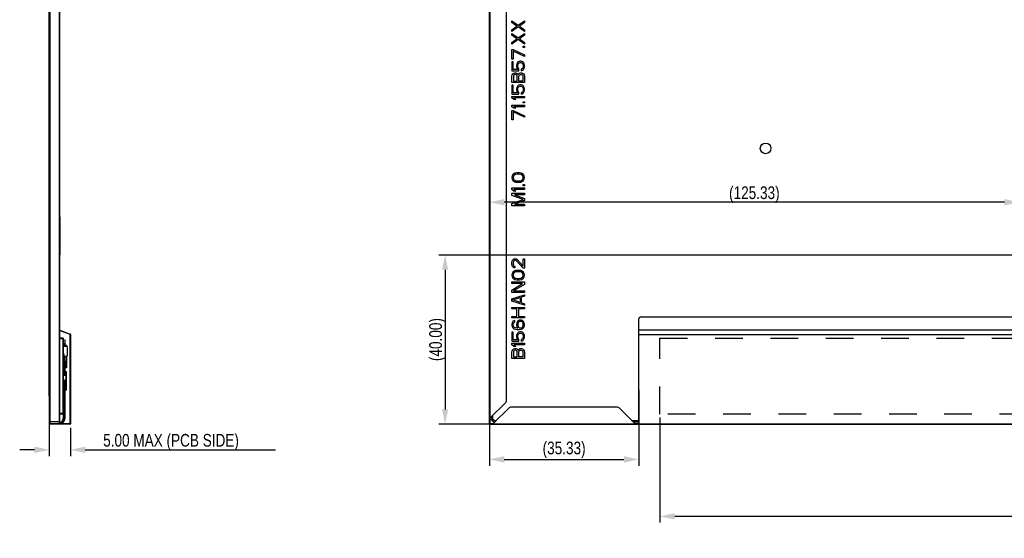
# Model space of a CAD drawing. Header units: millimetres. Extents: x 0 to 1189, y 0 to 841.
# Tile 5 of 12: x 566 to 799, y 423 to 546. Entities that reach past the tile are written whole.
import ezdxf

# ---------------------------------------------------------------- set-up
doc = ezdxf.new("R2010")
doc.units = ezdxf.units.MM
doc.header["$LTSCALE"] = 65.395
doc.header["$PDMODE"] = 3
doc.header["$PDSIZE"] = 8
doc.linetypes.add('DOT', pattern=[0.2, 0.1, -0.1])
doc.layers.get('0').update_dxf_attribs({"linetype": 'CONTINUOUS'})
doc.layers.get('Defpoints').update_dxf_attribs({"linetype": 'CONTINUOUS'})
doc.layers.add('02___PRT_ALL_AXES', color=7, linetype='CONTINUOUS')
doc.layers.add('03___PRT_ALL_CURVES', color=7, linetype='CONTINUOUS')
doc.styles.get("Standard").update_dxf_attribs({"font": 'txt', "width": 0.8})
doc.dimstyles.new('DIMSTYLE_2', dxfattribs={"dimtxt": 3, "dimasz": 3.5, "dimexe": 1.5, "dimexo": 1, "dimgap": 0.75, "dimtad": 1, "dimzin": 0, "dimdsep": 46, "dimtxsty": 'Standard', "dimblk": '_FILLED', "dimblk1": '_FILLED', "dimblk2": '_FILLED', "dimcen": 0.09, "dimadec": 0, "dimazin": 0, "dimtp": 0.01, "dimtm": 0.01, "dimtfac": 1, "dimtofl": 0, "dimtmove": 0, "dimatfit": 3, "dimldrblk": '_FILLED', "dimfxl": 1, "dimtolj": 1, "dimtzin": 0, "dimarcsym": 0})

# ---------------------------------------------------------------- blocks, each defined once
blk = doc.blocks.new('_FILLED')
at = {"color": 0, "linetype": 'ByBlock'}
blk.add_solid([(0, 0), (-1, 0.214), (-1, -0.214)], dxfattribs=at)
blk = doc.blocks.new('*D3')
at = {"color": 0, "linetype": 'Continuous', "lineweight": -2, "transparency": 16777216}
for p, q in [((987.38, 459.53), (987.38, 426.7)), ((717.38, 451.53), (717.38, 426.7)), ((720.88, 428.2), (983.88, 428.2))]:
    blk.add_line(p, q, dxfattribs=at)
at = {"layer": 'Defpoints', "color": 0, "linetype": 'Continuous', "transparency": 16777216}
for p in [(987.38, 460.53), (717.38, 452.53), (987.38, 428.2)]:
    blk.add_point(p, dxfattribs=at)
at = {"color": 0, "linetype": 'Continuous', "lineweight": -2, "transparency": 16777216, "xscale": 3.5, "yscale": 3.5, "zscale": 3.5, "rotation": 180}
blk.add_blockref('_FILLED', (717.38, 428.2), dxfattribs=at)
at = {"color": 0, "linetype": 'Continuous', "lineweight": -2, "transparency": 16777216, "xscale": 3.5, "yscale": 3.5, "zscale": 3.5}
blk.add_blockref('_FILLED', (987.38, 428.2), dxfattribs=at)
at = {"color": 0, "linetype": 'Continuous', "transparency": 16777216, "insert": (852.38, 431.95), "char_height": 3, "attachment_point": 2}
blk.add_mtext('\\A1;270.00 (PCB)', dxfattribs=at)
blk = doc.blocks.new('*D18')
at = {"color": 0, "linetype": 'Continuous', "lineweight": -2, "transparency": 16777216}
for p, q in [((572.94, 455.68), (572.94, 442.42)), ((577.94, 449.08), (577.94, 442.42)), ((569.44, 443.92), (565.94, 443.92)), ((581.44, 443.92), (626.44, 443.92))]:
    blk.add_line(p, q, dxfattribs=at)
at = {"layer": 'Defpoints', "color": 0, "linetype": 'Continuous', "transparency": 16777216}
for p in [(572.94, 456.68), (577.94, 450.08), (577.94, 443.92)]:
    blk.add_point(p, dxfattribs=at)
at = {"color": 0, "linetype": 'Continuous', "lineweight": -2, "transparency": 16777216, "xscale": 3.5, "yscale": 3.5, "zscale": 3.5}
blk.add_blockref('_FILLED', (572.94, 443.92), dxfattribs=at)
at = {"color": 0, "linetype": 'Continuous', "lineweight": -2, "transparency": 16777216, "xscale": 3.5, "yscale": 3.5, "zscale": 3.5, "rotation": 180}
blk.add_blockref('_FILLED', (577.94, 443.92), dxfattribs=at)
at = {"color": 0, "linetype": 'Continuous', "transparency": 16777216, "insert": (585.69, 447.67), "char_height": 3, "attachment_point": 1}
blk.add_mtext('\\A1;5.00 MAX (PCB SIDE)', dxfattribs=at)
blk = doc.blocks.new('*D29')
at = {"color": 0, "linetype": 'Continuous', "lineweight": -2, "transparency": 16777216}
for p, q in [((677.05, 452.48), (677.05, 503.94)), ((802.38, 499.97), (802.38, 503.94)), ((798.88, 502.44), (680.55, 502.44))]:
    blk.add_line(p, q, dxfattribs=at)
at = {"layer": 'Defpoints', "color": 0, "linetype": 'Continuous', "transparency": 16777216}
for p in [(677.05, 502.44), (802.38, 498.97), (677.05, 451.48)]:
    blk.add_point(p, dxfattribs=at)
at = {"color": 0, "linetype": 'Continuous', "lineweight": -2, "transparency": 16777216, "xscale": 3.5, "yscale": 3.5, "zscale": 3.5, "rotation": 180}
blk.add_blockref('_FILLED', (677.05, 502.44), dxfattribs=at)
at = {"color": 0, "linetype": 'Continuous', "lineweight": -2, "transparency": 16777216, "xscale": 3.5, "yscale": 3.5, "zscale": 3.5}
blk.add_blockref('_FILLED', (802.38, 502.44), dxfattribs=at)
at = {"color": 0, "linetype": 'Continuous', "transparency": 16777216, "insert": (739.72, 506.19), "char_height": 3, "attachment_point": 2}
blk.add_mtext('\\A1;(125.33)', dxfattribs=at)
blk = doc.blocks.new('*D30')
at = {"color": 0, "linetype": 'Continuous', "lineweight": -2, "transparency": 16777216}
for p, q in [((801.38, 489.97), (665.07, 489.97)), ((666.57, 486.47), (666.57, 453.48)), ((677.05, 449.98), (665.07, 449.98))]:
    blk.add_line(p, q, dxfattribs=at)
at = {"layer": 'Defpoints', "color": 0, "linetype": 'Continuous', "transparency": 16777216}
for p in [(802.38, 489.97), (666.57, 449.98), (678.05, 449.98)]:
    blk.add_point(p, dxfattribs=at)
at = {"color": 0, "linetype": 'Continuous', "lineweight": -2, "transparency": 16777216, "xscale": 3.5, "yscale": 3.5, "zscale": 3.5}
for p, rotation in [((666.57, 489.97), 90), ((666.57, 449.98), 270)]:
    blk.add_blockref('_FILLED', p, dxfattribs=dict(at, rotation=rotation))
at = {"color": 0, "linetype": 'Continuous', "transparency": 16777216, "insert": (662.82, 469.98), "char_height": 3, "attachment_point": 2, "rotation": 90}
blk.add_mtext('\\A1;(40.00)', dxfattribs=at)
blk = doc.blocks.new('*D33')
at = {"color": 0, "linetype": 'Continuous', "lineweight": -2, "transparency": 16777216}
for p, q in [((677.05, 461.04), (677.05, 440.15)), ((712.38, 458.06), (712.38, 440.15)), ((680.55, 441.65), (708.88, 441.65))]:
    blk.add_line(p, q, dxfattribs=at)
at = {"layer": 'Defpoints', "color": 0, "linetype": 'Continuous', "transparency": 16777216}
for p in [(677.05, 462.04), (712.38, 459.06), (712.38, 441.65)]:
    blk.add_point(p, dxfattribs=at)
at = {"color": 0, "linetype": 'Continuous', "lineweight": -2, "transparency": 16777216, "xscale": 3.5, "yscale": 3.5, "zscale": 3.5, "rotation": 180}
blk.add_blockref('_FILLED', (677.05, 441.65), dxfattribs=at)
at = {"color": 0, "linetype": 'Continuous', "lineweight": -2, "transparency": 16777216, "xscale": 3.5, "yscale": 3.5, "zscale": 3.5}
blk.add_blockref('_FILLED', (712.38, 441.65), dxfattribs=at)
at = {"color": 0, "linetype": 'Continuous', "transparency": 16777216, "insert": (694.72, 443.9), "char_height": 3, "attachment_point": 5}
blk.add_mtext('\\A1;(35.33)', dxfattribs=at)

msp = doc.modelspace()

# ---------------------------------------------------------------- linework, layer by layer
at = {"color": 7, "linetype": 'Continuous'}
for p, q in [((573.0198, 449.979), (573.0198, 655.219)), ((573.1198, 450.029), (573.1198, 655.169)), ((575.3898, 655.119), (575.3898, 450.079)), ((677.0543, 450.529), (677.0543, 654.669)), ((575.2898, 653.719), (575.2898, 451.479)), ((677.1543, 653.719), (677.1543, 451.479)), ((681.0543, 455.4861), (681.0543, 649.7119)), ((712.8843, 475.3426), (991.8843, 475.3426)), ((712.3843, 449.979), (712.3843, 474.8426)), ((575.4043, 472.1186), (575.4214, 472.1656)), ((575.4043, 472.1186), (577.8569, 471.226)), ((575.4214, 472.1656), (577.874, 471.273)), ((577.874, 471.273), (577.8569, 471.226)), ((577.8898, 471.339), (577.8648, 471.339)), ((577.8648, 471.339), (577.8648, 471.2763)), ((577.8648, 471.2222), (577.8648, 450.079)), ((577.8898, 471.339), (577.8898, 471.2653)), ((577.9398, 471.179), (577.8898, 471.179)), ((577.8898, 450.079), (577.8898, 471.179)), ((577.9398, 471.179), (577.9398, 450.079)), ((992.3843, 472.2126), (712.3843, 472.2126)), ((992.3843, 472.1656), (712.3843, 472.1656)), ((712.3843, 471.179), (992.3843, 471.179)), ((576.1898, 470.334), (575.3898, 470.334)), ((576.1898, 470.134), (575.3898, 470.134)), ((576.1898, 470.334), (576.1898, 451.359)), ((577.1398, 468.334), (576.1898, 468.334)), ((576.4445, 468.934), (576.2648, 468.934)), ((576.2952, 468.4375), (576.2952, 468.3362)), ((576.2952, 468.3362), (576.2953, 468.3339)), ((576.298, 468.584), (577.0398, 468.584)), ((576.298, 468.584), (576.298, 468.334)), ((577.0398, 468.4927), (576.298, 468.4927)), ((576.4445, 468.684), (576.4445, 468.934)), ((576.6646, 468.634), (576.4947, 468.634)), ((576.6382, 468.334), (576.6364, 468.3371)), ((576.7145, 468.684), (577.0193, 468.684)), ((577.0901, 468.6087), (577.0294, 468.6694)), ((577.0398, 468.334), (577.0398, 468.584)), ((577.1048, 468.334), (577.1048, 468.5733)), ((577.1398, 468.334), (577.1398, 466.087)), ((576.1898, 466.584), (576.3598, 466.584)), ((576.1898, 466.5342), (576.3361, 466.5342)), ((576.3298, 466.4842), (576.1898, 466.4842)), ((576.3298, 466.3591), (576.1898, 466.3591)), ((576.3298, 466.0591), (576.1898, 466.0591)), ((576.1898, 465.934), (576.3298, 465.934)), ((576.1898, 465.834), (576.3555, 465.834)), ((576.3298, 466.5342), (576.3298, 465.834)), ((576.3598, 466.584), (576.3598, 465.834)), ((576.6658, 465.834), (576.3598, 465.834)), ((576.5898, 465.937), (576.4898, 465.937)), ((576.4898, 465.937), (576.4898, 462.299)), ((576.5898, 465.937), (576.5898, 462.379)), ((576.7991, 466.0053), (576.6244, 465.834)), ((576.6441, 465.834), (576.7045, 464.1057)), ((576.8341, 465.9696), (576.6458, 465.785)), ((576.6658, 465.834), (576.6658, 465.8746)), ((577.0301, 465.9825), (577.0301, 463.335)), ((576.3166, 463.834), (576.1898, 463.834)), ((576.4898, 464.134), (576.3166, 463.834)), ((576.6581, 465.4341), (576.5898, 465.4341)), ((576.5898, 464.634), (576.686, 464.634)), ((576.7027, 464.1577), (576.5898, 464.1877)), ((576.7045, 464.1057), (576.7645, 463.535)), ((576.7645, 463.535), (577.0301, 463.535)), ((576.7645, 463.535), (576.8799, 463.335)), ((576.2698, 462.729), (576.1898, 462.729)), ((576.2698, 462.629), (576.1898, 462.629)), ((576.1898, 461.899), (576.3098, 461.899)), ((576.2698, 461.749), (576.1898, 461.749)), ((576.1898, 461.599), (577.0098, 461.599)), ((576.1898, 461.499), (576.3198, 461.499)), ((576.1898, 461.349), (576.2698, 461.349)), ((577.0098, 462.299), (576.2098, 462.299)), ((576.2098, 462.169), (577.0098, 462.169)), ((577.0098, 461.949), (576.2098, 461.949)), ((576.2529, 462.3275), (576.3004, 462.299)), ((576.2698, 462.439), (576.2698, 462.729)), ((576.2698, 461.599), (576.2698, 461.899)), ((576.2698, 460.599), (576.2698, 461.499)), ((576.4441, 462.3061), (576.2941, 462.3961)), ((576.3098, 461.899), (576.3098, 461.629)), ((576.3198, 460.599), (576.3198, 461.499)), ((576.4898, 461.5924), (576.4898, 461.949)), ((576.4898, 461.8512), (576.5898, 461.8512)), ((576.9298, 462.379), (576.5098, 462.379)), ((576.5098, 462.379), (576.5098, 462.299)), ((576.5898, 461.949), (576.5898, 461.5924)), ((576.8798, 461.599), (576.8798, 460.449)), ((577.0301, 463.335), (576.8799, 463.335)), ((576.9298, 461.599), (576.9298, 461.949)), ((577.0098, 460.4493), (577.0098, 462.299)), ((576.2698, 460.749), (576.1898, 460.749)), ((576.1898, 460.599), (576.3198, 460.599)), ((576.1898, 459.449), (576.3198, 459.449)), ((576.1898, 459.299), (576.2698, 459.299)), ((576.2698, 458.249), (576.2698, 459.449)), ((576.3198, 458.249), (576.3198, 459.449)), ((576.5995, 460.449), (577.0098, 460.449)), ((576.5995, 458.249), (576.5995, 460.449)), ((576.8228, 460.449), (576.8228, 458.249)), ((577.0098, 457.999), (577.0098, 460.449)), ((573.0198, 456.679), (573.0698, 456.679)), ((573.0698, 449.979), (573.0698, 456.679)), ((576.2698, 458.399), (576.1898, 458.399)), ((576.1898, 458.249), (577.0098, 458.249)), ((577.0098, 457.999), (576.1898, 457.999)), ((576.4898, 457.999), (576.4898, 451.279)), ((576.5898, 457.999), (576.5898, 451.279)), ((576.2428, 455.534), (576.1898, 455.534)), ((576.2428, 455.534), (576.2428, 451.359)), ((677.2543, 451.479), (680.9079, 455.1326)), ((573.1048, 453.879), (573.0698, 453.879)), ((573.1048, 450.979), (573.1048, 453.879)), ((576.1898, 452.534), (575.3898, 452.534)), ((576.1898, 452.334), (575.3898, 452.334)), ((677.7543, 451.979), (677.7543, 451.529)), ((681.7079, 453.8326), (678.0543, 450.179)), ((707.3772, 453.979), (682.0614, 453.979)), ((711.3843, 450.179), (707.7308, 453.8326)), ((573.0198, 450.479), (573.0698, 450.479)), ((573.0198, 450.079), (573.0698, 450.079)), ((573.0198, 449.979), (573.0698, 449.979)), ((573.1048, 450.979), (573.0698, 450.979)), ((573.1198, 450.479), (573.0698, 450.479)), ((575.3398, 450.529), (573.1198, 450.529)), ((577.8398, 450.029), (573.1198, 450.029)), ((573.1198, 449.979), (573.1198, 450.029)), ((577.8398, 449.979), (573.1198, 449.979)), ((575.2898, 451.479), (575.3898, 451.479)), ((575.3896, 450.0736), (575.3397, 450.0777)), ((575.3398, 450.029), (575.3398, 451.479)), ((575.3398, 450.179), (575.3898, 450.179)), ((575.3898, 450.079), (575.3398, 450.079)), ((577.8398, 450.054), (575.3896, 450.054)), ((575.4898, 450.279), (575.3898, 450.279)), ((575.4898, 450.179), (575.3898, 450.179)), ((575.3898, 449.979), (575.3898, 450.029)), ((575.4898, 450.279), (575.4898, 450.179)), ((576.2428, 451.359), (576.1898, 451.359)), ((576.4898, 451.279), (576.5898, 451.279)), ((577.8398, 449.979), (577.8398, 450.054)), ((577.9398, 450.079), (577.8648, 450.079)), ((677.0543, 451.479), (677.0818, 451.479)), ((677.0543, 450.529), (677.1043, 450.529)), ((677.0543, 449.979), (677.0543, 450.479)), ((677.0543, 450.079), (677.29, 450.079)), ((678.0543, 450.029), (677.0543, 450.029)), ((677.0543, 449.979), (1027.7143, 449.979)), ((677.0818, 451.479), (677.2543, 451.479)), ((677.1043, 450.529), (677.1043, 451.479)), ((677.5717, 450.979), (677.1043, 450.979)), ((677.1543, 450.479), (677.1076, 450.479)), ((677.1543, 450.979), (677.1543, 450.479)), ((677.3888, 450.079), (678.0543, 450.079)), ((677.4043, 451.629), (677.4043, 451.529)), ((677.7543, 451.529), (677.4043, 451.529)), ((678.0543, 450.179), (678.0543, 450.029)), ((678.0543, 450.079), (711.3843, 450.079)), ((678.0543, 449.979), (678.0543, 450.029)), ((678.4043, 450.879), (678.4043, 450.529)), ((678.4043, 450.879), (678.7543, 450.879)), ((710.6843, 450.879), (712.3843, 450.879)), ((711.0343, 450.529), (712.3843, 450.529)), ((711.3843, 450.029), (711.3843, 450.179)), ((711.3843, 450.079), (712.3843, 450.079)), ((711.3843, 449.979), (711.3843, 450.029)), ((712.3843, 450.029), (711.3843, 450.029)), ((712.3843, 450.079), (992.3843, 450.079))]:
    msp.add_line(p, q, dxfattribs=at)
at = {"color": 116, "linetype": 'DOT', "true_color": 0x136734}
msp.add_lwpolyline([(717.3843, 470.334), (987.3843, 470.334), (987.3843, 452.334), (717.3843, 452.334)], close=True, dxfattribs=at)
at = {"color": 7, "linetype": 'Continuous'}
for centre, radius, start, end in [((712.8843, 474.8426), 0.5, 90, 180), ((575.4385, 472.2126), 0.1, 240.710961, 250), ((575.4385, 472.2126), 0.05, 192.512311, 250), ((577.8398, 471.179), 0.05, 0, 70), ((577.8398, 471.179), 0.1, 0, 70), ((576.2452, 468.4375), 0.05, 0.000001, 89.620181), ((576.4945, 468.684), 0.05, 179.999827, 270.207811), ((576.5498, 468.2871), 0.1, 30.000001, 151.596166), ((576.6645, 468.684), 0.05, 270.089632, 359.998379), ((577.0648, 468.7047), 0.05, 204.435791, 224.999999), ((577.0548, 468.5733), 0.05, 0, 44.999999), ((576.3958, 465.8251), 0.0413, 164.894964, 167.549058), ((576.3859, 466.6055), 0.1009, 252.553529, 254.662812), ((576.8901, 465.9124), 0.13, 49.392392, 134.428656), ((576.8901, 465.9124), 0.08, 7.755878, 134.42866), ((577.0303, 466.0616), 0.08, 212.923116, 296.371701), ((577.0486, 465.934), 0.08, 187.755841, 256.602572), ((577.0398, 466.087), 0.1, 229.392386, 0), ((576.3198, 462.439), 0.05, 180, 239.036243), ((576.3898, 461.629), 0.08, 180, 202.078689), ((576.9298, 462.299), 0.08, 0, 90), ((680.5543, 455.4861), 0.5, 315, 0), ((682.0614, 453.479), 0.5, 90, 135), ((707.3772, 453.479), 0.5, 45, 90), ((573.1198, 450.079), 0.1, 180, 270), ((573.1198, 450.079), 0.05, 180, 270), ((575.2898, 450.079), 0.1, 332.122245, 0), ((575.1428, 451.359), 1.1, 282.98096, 0), ((575.1428, 451.359), 1.047, 283.653317, 0), ((575.4898, 451.279), 1.1, 270, 0), ((575.4898, 451.279), 1, 270, 0), ((577.8398, 450.079), 0.1, 270, 0), ((577.8398, 450.079), 0.05, 270, 0), ((577.8398, 450.079), 0.025, 270, 0), ((677.6043, 450.529), 0.55, 180, 245.58485), ((677.6043, 450.529), 0.5, 180, 270), ((678.4043, 451.529), 1, 180, 270), ((678.4043, 451.529), 0.65, 180, 270)]:
    msp.add_arc(centre, radius, start, end, dxfattribs=at)
msp.add_open_spline([(576.3361, 466.5342), (576.3399, 466.532), (576.3473, 466.524), (576.3528, 466.5149), (576.3556, 466.5092)], degree=3, knots=[0, 0, 0, 0, 0.40709766, 1, 1, 1, 1], dxfattribs=at)
msp.add_open_spline([(576.3591, 465.8438), (576.3577, 465.8413), (576.3567, 465.8386), (576.3559, 465.8359)], degree=3, dxfattribs=at)
at = {"layer": '02___PRT_ALL_AXES', "color": 7, "linetype": 'Continuous'}
for p, q in [((572.9398, 456.679), (572.9398, 653.369)), ((575.3898, 498.974), (575.3998, 498.974)), ((575.3998, 498.974), (575.3998, 489.974)), ((575.3898, 489.974), (575.3998, 489.974)), ((573.0198, 456.679), (572.9398, 456.679))]:
    msp.add_line(p, q, dxfattribs=at)
msp.add_circle((742.3843, 515.174), 1.25, dxfattribs=at)
at = {"layer": '03___PRT_ALL_CURVES', "color": 7, "linetype": 'Continuous'}
for p, q in [((682.3543, 544.9665), (682.3543, 545.3415)), ((682.3543, 545.3415), (683.8224, 544.279)), ((683.8224, 544.279), (685.3543, 545.3415)), ((685.3543, 545.3415), (685.3543, 544.9665)), ((683.5671, 544.0915), (682.3543, 544.9665)), ((682.3543, 543.2165), (683.5671, 544.0915)), ((683.8224, 543.904), (682.3543, 542.8415)), ((682.3543, 542.8415), (682.3543, 543.2165)), ((685.3543, 542.8415), (683.8224, 543.904)), ((685.3543, 544.9665), (684.1416, 544.0915)), ((684.1416, 544.0915), (685.3543, 543.2165)), ((685.3543, 543.2165), (685.3543, 542.8415)), ((682.3543, 541.9665), (682.3543, 542.3415)), ((682.3543, 542.3415), (683.8224, 541.279)), ((683.5671, 541.0915), (682.3543, 541.9665)), ((682.3543, 540.2165), (683.5671, 541.0915)), ((683.8224, 540.904), (682.3543, 539.8415)), ((683.8224, 541.279), (685.3543, 542.3415)), ((685.3543, 539.8415), (683.8224, 540.904)), ((685.3543, 541.9665), (684.1416, 541.0915)), ((684.1416, 541.0915), (685.3543, 540.2165)), ((685.3543, 542.3415), (685.3543, 541.9665)), ((682.3543, 539.8415), (682.3543, 540.2165)), ((682.3543, 536.279), (682.3543, 538.529)), ((682.3543, 538.529), (682.6735, 538.529)), ((682.6735, 538.529), (685.3543, 537.279)), ((682.6735, 538.154), (682.6735, 536.279)), ((685.3543, 536.904), (682.6735, 538.154)), ((685.0352, 539.029), (685.0352, 539.3415)), ((685.0352, 539.3415), (685.3543, 539.3415)), ((685.3543, 539.029), (685.0352, 539.029)), ((685.3543, 540.2165), (685.3543, 539.8415)), ((685.3543, 539.3415), (685.3543, 539.029)), ((682.6735, 536.279), (682.3543, 536.279)), ((684.2692, 535.779), (683.9501, 535.654)), ((684.5246, 535.779), (684.2692, 535.779)), ((684.8437, 535.654), (684.5246, 535.779)), ((685.3543, 537.279), (685.3543, 536.904)), ((682.3543, 535.654), (682.3543, 533.529)), ((682.6735, 535.654), (682.3543, 535.654)), ((682.3543, 533.529), (684.0139, 533.529)), ((682.6735, 533.8415), (682.6735, 535.654)), ((683.6948, 533.8415), (682.6735, 533.8415)), ((683.5033, 535.154), (683.4394, 534.8415)), ((683.4394, 534.8415), (683.4394, 534.4665)), ((683.4394, 534.4665), (683.5033, 534.154)), ((683.6948, 535.4665), (683.5033, 535.154)), ((683.5033, 534.154), (683.6948, 533.8415)), ((683.9501, 535.654), (683.6948, 535.4665)), ((683.7586, 534.8415), (683.8224, 535.0915)), ((683.7586, 534.4665), (683.7586, 534.8415)), ((683.8224, 534.2165), (683.7586, 534.4665)), ((683.8224, 535.0915), (683.9501, 535.279)), ((684.0139, 533.9665), (683.8224, 534.2165)), ((683.9501, 535.279), (684.1416, 535.404)), ((684.0139, 533.529), (684.0139, 533.9665)), ((684.1416, 535.404), (684.3331, 535.4665)), ((684.3331, 535.4665), (684.4607, 535.4665)), ((684.4607, 535.4665), (684.6522, 535.404)), ((684.8437, 534.029), (684.5884, 533.904)), ((684.5884, 533.904), (684.5884, 533.529)), ((684.5884, 533.529), (684.8437, 533.654)), ((684.6522, 535.404), (684.8437, 535.279)), ((685.099, 535.4665), (684.8437, 535.654)), ((684.8437, 535.279), (684.9714, 535.0915)), ((684.9714, 534.2165), (684.8437, 534.029)), ((684.8437, 533.654), (685.099, 533.8415)), ((684.9714, 535.0915), (685.0352, 534.8415)), ((685.0352, 534.4665), (684.9714, 534.2165)), ((685.0352, 534.8415), (685.0352, 534.4665)), ((685.2905, 535.154), (685.099, 535.4665)), ((685.099, 533.8415), (685.2905, 534.154)), ((685.3543, 534.8415), (685.2905, 535.154)), ((685.2905, 534.154), (685.3543, 534.4665)), ((685.3543, 534.4665), (685.3543, 534.8415)), ((682.3543, 532.2165), (682.4182, 532.529)), ((682.3543, 530.7165), (682.3543, 532.2165)), ((682.4182, 532.529), (682.6097, 532.779)), ((682.6097, 532.779), (682.865, 532.9665)), ((682.8011, 532.4665), (682.7373, 532.279)), ((682.7373, 532.279), (682.7373, 531.0915)), ((682.7373, 531.0915), (683.6309, 531.0915)), ((682.9288, 532.5915), (682.8011, 532.4665)), ((682.865, 532.9665), (683.0565, 533.029)), ((683.1203, 532.654), (682.9288, 532.5915)), ((683.0565, 533.029), (683.3118, 533.029)), ((683.248, 532.654), (683.1203, 532.654)), ((683.4394, 532.5915), (683.248, 532.654)), ((683.3118, 533.029), (683.5033, 532.9665)), ((683.5671, 532.4665), (683.4394, 532.5915)), ((683.5033, 532.9665), (683.7586, 532.779)), ((683.6309, 532.279), (683.5671, 532.4665)), ((683.6309, 531.0915), (683.6309, 532.279)), ((683.7586, 532.779), (683.8224, 532.654)), ((683.8224, 532.654), (683.8863, 532.779)), ((683.8863, 532.779), (684.1416, 532.9665)), ((684.0139, 532.279), (684.0777, 532.4665)), ((684.0139, 531.0915), (684.0139, 532.279)), ((684.9714, 531.0915), (684.0139, 531.0915)), ((684.0777, 532.4665), (684.2054, 532.5915)), ((684.1416, 532.9665), (684.3331, 533.029)), ((684.2054, 532.5915), (684.3969, 532.654)), ((684.3331, 533.029), (684.6522, 533.029)), ((684.3969, 532.654), (684.5884, 532.654)), ((684.5884, 532.654), (684.7799, 532.5915)), ((684.6522, 533.029), (684.8437, 532.9665)), ((684.7799, 532.5915), (684.9075, 532.4665)), ((684.8437, 532.9665), (685.099, 532.779)), ((684.9075, 532.4665), (684.9714, 532.279)), ((684.9714, 532.279), (684.9714, 531.0915)), ((685.099, 532.779), (685.2905, 532.529)), ((685.2905, 532.529), (685.3543, 532.2165)), ((685.3543, 532.2165), (685.3543, 530.7165)), ((685.3543, 530.7165), (682.3543, 530.7165)), ((682.3543, 530.0915), (682.3543, 527.9665)), ((682.6735, 530.0915), (682.3543, 530.0915)), ((682.6735, 528.279), (682.6735, 530.0915)), ((683.5033, 529.5915), (683.4394, 529.279)), ((683.4394, 529.279), (683.4394, 528.904)), ((683.4394, 528.904), (683.5033, 528.5915)), ((683.6948, 529.904), (683.5033, 529.5915)), ((683.9501, 530.0915), (683.6948, 529.904)), ((683.7586, 529.279), (683.8224, 529.529)), ((683.7586, 528.904), (683.7586, 529.279)), ((683.8224, 528.654), (683.7586, 528.904)), ((683.8224, 529.529), (683.9501, 529.7165)), ((684.2692, 530.2165), (683.9501, 530.0915)), ((683.9501, 529.7165), (684.1416, 529.8415)), ((684.1416, 529.8415), (684.3331, 529.904)), ((684.5246, 530.2165), (684.2692, 530.2165)), ((684.3331, 529.904), (684.4607, 529.904)), ((684.4607, 529.904), (684.6522, 529.8415)), ((684.8437, 530.0915), (684.5246, 530.2165)), ((684.6522, 529.8415), (684.8437, 529.7165)), ((685.099, 529.904), (684.8437, 530.0915)), ((684.8437, 529.7165), (684.9714, 529.529)), ((684.9714, 529.529), (685.0352, 529.279)), ((685.0352, 528.904), (684.9714, 528.654)), ((685.0352, 529.279), (685.0352, 528.904)), ((685.2905, 529.5915), (685.099, 529.904)), ((685.3543, 529.279), (685.2905, 529.5915)), ((685.2905, 528.5915), (685.3543, 528.904)), ((685.3543, 528.904), (685.3543, 529.279)), ((682.3543, 527.9665), (684.0139, 527.9665)), ((682.3543, 527.0915), (682.3543, 527.4665)), ((682.3543, 527.4665), (685.3543, 527.4665)), ((682.8011, 526.7165), (682.3543, 527.0915)), ((683.6948, 528.279), (682.6735, 528.279)), ((683.3118, 526.7165), (682.8011, 526.7165)), ((682.865, 527.0915), (683.3118, 526.7165)), ((685.3543, 527.0915), (682.865, 527.0915)), ((683.5033, 528.5915), (683.6948, 528.279)), ((684.0139, 528.404), (683.8224, 528.654)), ((684.0139, 527.9665), (684.0139, 528.404)), ((684.8437, 528.4665), (684.5884, 528.3415)), ((684.5884, 528.3415), (684.5884, 527.9665)), ((684.5884, 527.9665), (684.8437, 528.0915)), ((684.9714, 528.654), (684.8437, 528.4665)), ((684.8437, 528.0915), (685.099, 528.279)), ((685.099, 528.279), (685.2905, 528.5915)), ((685.3543, 527.4665), (685.3543, 527.0915)), ((682.3543, 525.029), (682.3543, 525.404)), ((682.3543, 525.404), (685.3543, 525.404)), ((682.8011, 524.654), (682.3543, 525.029)), ((682.3543, 521.904), (682.3543, 524.154)), ((682.3543, 524.154), (682.6735, 524.154)), ((682.6735, 524.154), (685.3543, 522.904)), ((683.3118, 524.654), (682.8011, 524.654)), ((682.865, 525.029), (683.3118, 524.654)), ((685.3543, 525.029), (682.865, 525.029)), ((685.0352, 525.904), (685.0352, 526.2165)), ((685.0352, 526.2165), (685.3543, 526.2165)), ((685.3543, 525.904), (685.0352, 525.904)), ((685.3543, 526.2165), (685.3543, 525.904)), ((685.3543, 525.404), (685.3543, 525.029)), ((682.6735, 521.904), (682.3543, 521.904)), ((682.6735, 523.779), (682.6735, 521.904)), ((685.3543, 522.529), (682.6735, 523.779)), ((685.3543, 522.904), (685.3543, 522.529)), ((682.4182, 508.654), (682.3543, 508.279)), ((682.3543, 508.279), (682.4182, 507.904)), ((682.6097, 508.9665), (682.4182, 508.654)), ((682.4182, 507.904), (682.6097, 507.5915)), ((682.8011, 509.154), (682.6097, 508.9665)), ((682.7373, 508.5915), (682.6735, 508.279)), ((682.6735, 508.279), (682.7373, 507.9665)), ((682.865, 508.779), (682.7373, 508.5915)), ((682.7373, 507.9665), (682.865, 507.779)), ((683.0565, 509.279), (682.8011, 509.154)), ((683.248, 509.029), (682.865, 508.779)), ((682.865, 507.779), (683.248, 507.529)), ((683.248, 509.3415), (683.0565, 509.279)), ((683.5671, 509.404), (683.248, 509.3415)), ((683.6309, 509.0915), (683.248, 509.029)), ((684.1416, 509.404), (683.5671, 509.404)), ((684.0777, 509.0915), (683.6309, 509.0915)), ((684.4607, 509.029), (684.0777, 509.0915)), ((684.4607, 509.3415), (684.1416, 509.404)), ((684.6522, 509.279), (684.4607, 509.3415)), ((684.8437, 508.779), (684.4607, 509.029)), ((684.4607, 507.529), (684.8437, 507.779)), ((684.9075, 509.154), (684.6522, 509.279)), ((684.9714, 508.5915), (684.8437, 508.779)), ((684.8437, 507.779), (684.9714, 507.9665)), ((685.099, 508.9665), (684.9075, 509.154)), ((685.0352, 508.279), (684.9714, 508.5915)), ((684.9714, 507.9665), (685.0352, 508.279)), ((685.2905, 508.654), (685.099, 508.9665)), ((685.099, 507.5915), (685.2905, 507.904)), ((685.3543, 508.279), (685.2905, 508.654)), ((685.2905, 507.904), (685.3543, 508.279)), ((682.3543, 505.4665), (682.3543, 505.8415)), ((682.3543, 505.8415), (685.3543, 505.8415)), ((682.8011, 505.0915), (682.3543, 505.4665)), ((682.6097, 507.5915), (682.8011, 507.404)), ((682.8011, 507.404), (683.0565, 507.279)), ((682.865, 505.4665), (683.3118, 505.0915)), ((685.3543, 505.4665), (682.865, 505.4665)), ((683.0565, 507.279), (683.248, 507.2165)), ((683.248, 507.529), (683.6309, 507.4665)), ((683.248, 507.2165), (683.5671, 507.154)), ((683.5671, 507.154), (684.1416, 507.154)), ((683.6309, 507.4665), (684.0777, 507.4665)), ((684.0777, 507.4665), (684.4607, 507.529)), ((684.1416, 507.154), (684.4607, 507.2165)), ((684.4607, 507.2165), (684.6522, 507.279)), ((684.6522, 507.279), (684.9075, 507.404)), ((684.9075, 507.404), (685.099, 507.5915)), ((685.0352, 506.3415), (685.0352, 506.654)), ((685.0352, 506.654), (685.3543, 506.654)), ((685.3543, 506.3415), (685.0352, 506.3415)), ((685.3543, 506.654), (685.3543, 506.3415)), ((685.3543, 505.8415), (685.3543, 505.4665)), ((682.3543, 504.029), (682.3543, 504.5915)), ((682.3543, 504.5915), (685.3543, 504.5915)), ((685.0352, 503.0915), (682.3543, 504.029)), ((682.3543, 502.154), (685.0352, 503.0915)), ((683.3118, 505.0915), (682.8011, 505.0915)), ((682.9926, 504.2165), (685.3543, 503.3415)), ((685.3543, 504.2165), (682.9926, 504.2165)), ((685.3543, 504.5915), (685.3543, 504.2165)), ((685.3543, 503.3415), (685.3543, 502.8415)), ((682.3543, 501.5915), (682.3543, 502.154)), ((685.3543, 501.5915), (682.3543, 501.5915)), ((685.3543, 502.8415), (682.9926, 501.9665)), ((682.9926, 501.9665), (685.3543, 501.9665)), ((685.3543, 501.9665), (685.3543, 501.5915)), ((682.3543, 488.154), (682.4182, 488.529)), ((682.3543, 487.904), (682.3543, 488.154)), ((682.4182, 487.4665), (682.3543, 487.904)), ((682.4182, 488.529), (682.5458, 488.779)), ((682.5458, 487.2165), (682.4182, 487.4665)), ((682.5458, 488.779), (682.8011, 489.029)), ((682.8011, 486.9665), (682.5458, 487.2165)), ((682.7373, 488.404), (682.6735, 488.0915)), ((682.6735, 488.0915), (682.6735, 487.8415)), ((682.6735, 487.8415), (682.7373, 487.529)), ((682.865, 488.5915), (682.7373, 488.404)), ((682.7373, 487.529), (682.865, 487.3415)), ((682.8011, 489.029), (683.0565, 489.0915)), ((683.0565, 486.904), (682.8011, 486.9665)), ((683.0565, 488.7165), (682.865, 488.5915)), ((682.865, 487.3415), (683.0565, 487.2165)), ((683.0565, 489.0915), (683.1841, 489.0915)), ((683.1841, 488.7165), (683.0565, 488.7165)), ((683.0565, 487.2165), (683.0565, 486.904)), ((683.1841, 489.0915), (683.4394, 489.029)), ((683.4394, 488.5915), (683.1841, 488.7165)), ((683.4394, 489.029), (683.6309, 488.904)), ((685.0352, 486.8415), (683.4394, 488.5915)), ((683.6309, 488.904), (685.0352, 487.3415)), ((685.0352, 487.3415), (685.0352, 489.0915)), ((685.0352, 489.0915), (685.3543, 489.0915)), ((685.3543, 486.8415), (685.0352, 486.8415)), ((685.3543, 489.0915), (685.3543, 486.8415)), ((682.4182, 485.5915), (682.3543, 485.2165)), ((682.3543, 485.2165), (682.4182, 484.8415)), ((682.6097, 485.904), (682.4182, 485.5915)), ((682.4182, 484.8415), (682.6097, 484.529)), ((682.8011, 486.0915), (682.6097, 485.904)), ((682.6097, 484.529), (682.8011, 484.3415)), ((682.7373, 485.529), (682.6735, 485.2165)), ((682.6735, 485.2165), (682.7373, 484.904)), ((682.865, 485.7165), (682.7373, 485.529)), ((682.7373, 484.904), (682.865, 484.7165)), ((683.0565, 486.2165), (682.8011, 486.0915)), ((683.248, 485.9665), (682.865, 485.7165)), ((682.865, 484.7165), (683.248, 484.4665)), ((683.248, 486.279), (683.0565, 486.2165)), ((683.5671, 486.3415), (683.248, 486.279)), ((683.6309, 486.029), (683.248, 485.9665)), ((683.248, 484.4665), (683.6309, 484.404)), ((684.1416, 486.3415), (683.5671, 486.3415)), ((684.0777, 486.029), (683.6309, 486.029)), ((684.4607, 485.9665), (684.0777, 486.029)), ((684.0777, 484.404), (684.4607, 484.4665)), ((684.4607, 486.279), (684.1416, 486.3415)), ((684.6522, 486.2165), (684.4607, 486.279)), ((684.8437, 485.7165), (684.4607, 485.9665)), ((684.4607, 484.4665), (684.8437, 484.7165)), ((684.9075, 486.0915), (684.6522, 486.2165)), ((684.9714, 485.529), (684.8437, 485.7165)), ((684.8437, 484.7165), (684.9714, 484.904)), ((685.099, 485.904), (684.9075, 486.0915)), ((684.9075, 484.3415), (685.099, 484.529)), ((685.0352, 485.2165), (684.9714, 485.529)), ((684.9714, 484.904), (685.0352, 485.2165)), ((685.2905, 485.5915), (685.099, 485.904)), ((685.099, 484.529), (685.2905, 484.8415)), ((685.3543, 485.2165), (685.2905, 485.5915)), ((685.2905, 484.8415), (685.3543, 485.2165)), ((682.3543, 483.2165), (682.3543, 483.5915)), ((682.3543, 483.5915), (685.3543, 483.5915)), ((684.9075, 483.2165), (682.3543, 483.2165)), ((682.3543, 481.654), (684.9075, 483.2165)), ((685.3543, 483.029), (682.7373, 481.4665)), ((682.8011, 484.3415), (683.0565, 484.2165)), ((683.0565, 484.2165), (683.248, 484.154)), ((683.248, 484.154), (683.5671, 484.0915)), ((683.5671, 484.0915), (684.1416, 484.0915)), ((683.6309, 484.404), (684.0777, 484.404)), ((684.1416, 484.0915), (684.4607, 484.154)), ((684.4607, 484.154), (684.6522, 484.2165)), ((684.6522, 484.2165), (684.9075, 484.3415)), ((685.3543, 483.5915), (685.3543, 483.029)), ((682.3543, 481.0915), (682.3543, 481.654)), ((685.3543, 481.0915), (682.3543, 481.0915)), ((682.3543, 479.5915), (685.3543, 480.5915)), ((682.6097, 479.3415), (684.3331, 479.904)), ((682.7373, 481.4665), (685.3543, 481.4665)), ((684.3331, 479.904), (684.3331, 478.779)), ((685.3543, 480.2165), (684.5884, 479.9665)), ((684.5884, 479.9665), (684.5884, 478.7165)), ((685.3543, 481.4665), (685.3543, 481.0915)), ((685.3543, 480.5915), (685.3543, 480.2165)), ((682.3543, 479.0915), (682.3543, 479.5915)), ((685.3543, 478.0915), (682.3543, 479.0915)), ((682.3543, 477.2165), (682.3543, 477.5915)), ((682.3543, 477.5915), (685.3543, 477.5915)), ((684.3331, 478.779), (682.6097, 479.3415)), ((684.5884, 478.7165), (685.3543, 478.4665)), ((685.3543, 478.4665), (685.3543, 478.0915)), ((685.3543, 477.5915), (685.3543, 477.2165)), ((683.5671, 477.2165), (682.3543, 477.2165)), ((682.3543, 475.0915), (682.3543, 475.4665)), ((682.3543, 475.4665), (683.5671, 475.4665)), ((683.5671, 475.4665), (683.5671, 477.2165)), ((683.9501, 477.2165), (683.9501, 475.4665)), ((685.3543, 477.2165), (683.9501, 477.2165)), ((683.9501, 475.4665), (685.3543, 475.4665)), ((685.3543, 475.4665), (685.3543, 475.0915)), ((685.3543, 475.0915), (682.3543, 475.0915)), ((682.4182, 473.904), (682.3543, 473.5915)), ((682.3543, 473.5915), (682.3543, 473.3415)), ((682.3543, 473.3415), (682.4182, 473.029)), ((682.6097, 474.2165), (682.4182, 473.904)), ((682.4182, 473.029), (682.6097, 472.7165)), ((682.865, 474.404), (682.6097, 474.2165)), ((682.6735, 473.654), (682.7373, 473.8415)), ((682.6735, 473.279), (682.6735, 473.654)), ((682.7373, 473.0915), (682.6735, 473.279)), ((682.7373, 473.8415), (682.865, 474.029)), ((682.865, 472.904), (682.7373, 473.0915)), ((683.0565, 474.4665), (682.865, 474.404)), ((682.865, 474.029), (683.0565, 474.154)), ((683.0565, 472.779), (682.865, 472.904)), ((683.0565, 474.154), (683.0565, 474.4665)), ((683.5033, 473.9665), (683.4394, 473.654)), ((683.4394, 473.654), (683.4394, 473.3415)), ((683.4394, 473.3415), (683.5033, 473.029)), ((683.6948, 474.279), (683.5033, 473.9665)), ((683.5033, 473.029), (683.7586, 472.654)), ((683.8863, 474.4665), (683.6948, 474.279)), ((683.8224, 473.904), (683.7586, 473.7165)), ((683.7586, 473.7165), (683.7586, 473.279)), ((683.7586, 473.279), (683.8224, 473.0915)), ((683.9501, 474.0915), (683.8224, 473.904)), ((683.8224, 473.0915), (683.9501, 472.904)), ((684.2054, 474.5915), (683.8863, 474.4665)), ((684.0777, 474.2165), (683.9501, 474.0915)), ((683.9501, 472.904), (684.0777, 472.779)), ((684.2692, 474.279), (684.0777, 474.2165)), ((684.5246, 474.5915), (684.2054, 474.5915)), ((684.4607, 474.279), (684.2692, 474.279)), ((684.6522, 474.2165), (684.4607, 474.279)), ((684.8437, 474.4665), (684.5246, 474.5915)), ((684.8437, 474.0915), (684.6522, 474.2165)), ((684.6522, 472.779), (684.8437, 472.904)), ((685.099, 474.279), (684.8437, 474.4665)), ((684.9714, 473.904), (684.8437, 474.0915)), ((684.8437, 472.904), (684.9714, 473.0915)), ((685.0352, 473.7165), (684.9714, 473.904)), ((684.9714, 473.0915), (685.0352, 473.279)), ((685.0352, 473.279), (685.0352, 473.7165)), ((685.2905, 473.9665), (685.099, 474.279)), ((685.099, 472.7165), (685.2905, 473.029)), ((685.3543, 473.654), (685.2905, 473.9665)), ((685.2905, 473.029), (685.3543, 473.3415)), ((685.3543, 473.3415), (685.3543, 473.654)), ((682.3543, 471.7165), (682.3543, 469.5915)), ((682.6735, 471.7165), (682.3543, 471.7165)), ((682.6097, 472.7165), (682.865, 472.529)), ((682.6735, 469.904), (682.6735, 471.7165)), ((682.865, 472.529), (683.1841, 472.404)), ((683.248, 472.7165), (683.0565, 472.779)), ((683.1841, 472.404), (683.6309, 472.3415)), ((683.6309, 472.654), (683.248, 472.7165)), ((683.5033, 471.2165), (683.4394, 470.904)), ((683.4394, 470.904), (683.4394, 470.529)), ((683.4394, 470.529), (683.5033, 470.2165)), ((683.6948, 471.529), (683.5033, 471.2165)), ((683.7586, 472.654), (683.6309, 472.654)), ((683.6309, 472.3415), (684.0777, 472.3415)), ((683.9501, 471.7165), (683.6948, 471.529)), ((683.7586, 470.904), (683.8224, 471.154)), ((683.7586, 470.529), (683.7586, 470.904)), ((683.8224, 470.279), (683.7586, 470.529)), ((683.8224, 471.154), (683.9501, 471.3415)), ((684.2692, 471.8415), (683.9501, 471.7165)), ((683.9501, 471.3415), (684.1416, 471.4665)), ((684.0777, 472.779), (684.2692, 472.7165)), ((684.0777, 472.3415), (684.5246, 472.404)), ((684.1416, 471.4665), (684.3331, 471.529)), ((684.2692, 472.7165), (684.4607, 472.7165)), ((684.5246, 471.8415), (684.2692, 471.8415)), ((684.3331, 471.529), (684.4607, 471.529)), ((684.4607, 472.7165), (684.6522, 472.779)), ((684.4607, 471.529), (684.6522, 471.4665)), ((684.5246, 472.404), (684.8437, 472.529)), ((684.8437, 471.7165), (684.5246, 471.8415)), ((684.6522, 471.4665), (684.8437, 471.3415)), ((684.8437, 472.529), (685.099, 472.7165)), ((685.099, 471.529), (684.8437, 471.7165)), ((684.8437, 471.3415), (684.9714, 471.154)), ((684.9714, 471.154), (685.0352, 470.904)), ((685.0352, 470.529), (684.9714, 470.279)), ((685.0352, 470.904), (685.0352, 470.529)), ((685.2905, 471.2165), (685.099, 471.529)), ((685.3543, 470.904), (685.2905, 471.2165)), ((685.2905, 470.2165), (685.3543, 470.529)), ((685.3543, 470.529), (685.3543, 470.904)), ((576.1898, 452.334), (576.1898, 470.334)), ((576.5898, 469.979), (576.5898, 468.634)), ((682.3543, 469.5915), (684.0139, 469.5915)), ((682.3543, 468.7165), (682.3543, 469.0915)), ((682.3543, 469.0915), (685.3543, 469.0915)), ((682.8011, 468.3415), (682.3543, 468.7165)), ((683.6948, 469.904), (682.6735, 469.904)), ((683.3118, 468.3415), (682.8011, 468.3415)), ((682.865, 468.7165), (683.3118, 468.3415)), ((685.3543, 468.7165), (682.865, 468.7165)), ((683.5033, 470.2165), (683.6948, 469.904)), ((684.0139, 470.029), (683.8224, 470.279)), ((684.0139, 469.5915), (684.0139, 470.029)), ((684.8437, 470.0915), (684.5884, 469.9665)), ((684.5884, 469.9665), (684.5884, 469.5915)), ((684.5884, 469.5915), (684.8437, 469.7165)), ((684.9714, 470.279), (684.8437, 470.0915)), ((684.8437, 469.7165), (685.099, 469.904)), ((685.099, 469.904), (685.2905, 470.2165)), ((685.3543, 469.0915), (685.3543, 468.7165)), ((682.3543, 467.029), (682.4182, 467.3415)), ((682.3543, 465.529), (682.3543, 467.029)), ((682.4182, 467.3415), (682.6097, 467.5915)), ((682.6097, 467.5915), (682.865, 467.779)), ((682.8011, 467.279), (682.7373, 467.0915)), ((682.7373, 467.0915), (682.7373, 465.904)), ((682.7373, 465.904), (683.6309, 465.904)), ((682.9288, 467.404), (682.8011, 467.279)), ((682.865, 467.779), (683.0565, 467.8415)), ((683.1203, 467.4665), (682.9288, 467.404)), ((683.0565, 467.8415), (683.3118, 467.8415)), ((683.248, 467.4665), (683.1203, 467.4665)), ((683.4394, 467.404), (683.248, 467.4665)), ((683.3118, 467.8415), (683.5033, 467.779)), ((683.5671, 467.279), (683.4394, 467.404)), ((683.5033, 467.779), (683.7586, 467.5915)), ((683.6309, 467.0915), (683.5671, 467.279)), ((683.6309, 465.904), (683.6309, 467.0915)), ((683.7586, 467.5915), (683.8224, 467.4665)), ((683.8224, 467.4665), (683.8863, 467.5915)), ((683.8863, 467.5915), (684.1416, 467.779)), ((684.0139, 467.0915), (684.0777, 467.279)), ((684.0139, 465.904), (684.0139, 467.0915)), ((684.9714, 465.904), (684.0139, 465.904)), ((684.0777, 467.279), (684.2054, 467.404)), ((684.1416, 467.779), (684.3331, 467.8415)), ((684.2054, 467.404), (684.3969, 467.4665)), ((684.3331, 467.8415), (684.6522, 467.8415)), ((684.3969, 467.4665), (684.5884, 467.4665)), ((684.5884, 467.4665), (684.7799, 467.404)), ((684.6522, 467.8415), (684.8437, 467.779)), ((684.7799, 467.404), (684.9075, 467.279)), ((684.8437, 467.779), (685.099, 467.5915)), ((684.9075, 467.279), (684.9714, 467.0915)), ((684.9714, 467.0915), (684.9714, 465.904)), ((685.099, 467.5915), (685.2905, 467.3415)), ((685.2905, 467.3415), (685.3543, 467.029)), ((685.3543, 467.029), (685.3543, 465.529)), ((685.3543, 465.529), (682.3543, 465.529))]:
    msp.add_line(p, q, dxfattribs=at)

# ---------------------------------------------------------------- dimensions: what is measured, and where the dimension line sits
at = {"color": 5, "linetype": 'Continuous'}
for base, p1, p2, angle, picture, middle in [((677.0543, 502.437), (802.3843, 498.974), (677.0543, 451.479), 180, '*D29', (739.7193, 502.437)), ((666.5680824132, 449.9790121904), (802.3843386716, 489.9740121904), (678.0543386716, 449.9790121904), 270, '*D30', (666.5680824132, 469.9765121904))]:
    dim = msp.add_linear_dim(base=base, p1=p1, p2=p2, angle=angle, text='(<>)', dimstyle='DIMSTYLE_2', dxfattribs=at)
    dim.commit()
    dim.dimension.update_dxf_attribs({"geometry": picture, "text_midpoint": middle, "dimtype": 160})
dim = msp.add_linear_dim(base=(712.3843, 441.6491), p1=(677.0543, 462.0389), p2=(712.3843, 459.0629), text='(<>)', dimstyle='DIMSTYLE_2', dxfattribs=at)
dim.commit()
dim.dimension.update_dxf_attribs({"geometry": '*D33', "text_midpoint": (694.7193, 443.8991)})
for base, p1, p2, text, picture, middle in [((987.3843, 428.2006), (717.3843, 452.534), (987.3843, 460.534), '<> (PCB)', '*D3', (852.3843, 428.2006)), ((577.9398, 443.9241), (572.9398, 456.679), (577.9398, 450.079), '<> MAX (PCB SIDE)', '*D18', (605.6898, 443.9241))]:
    dim = msp.add_linear_dim(base=base, p1=p1, p2=p2, text=text, dimstyle='DIMSTYLE_2', dxfattribs=at)
    dim.commit()
    dim.dimension.update_dxf_attribs({"geometry": picture, "text_midpoint": middle, "dimtype": 160})

doc.saveas('drawing.dxf')
